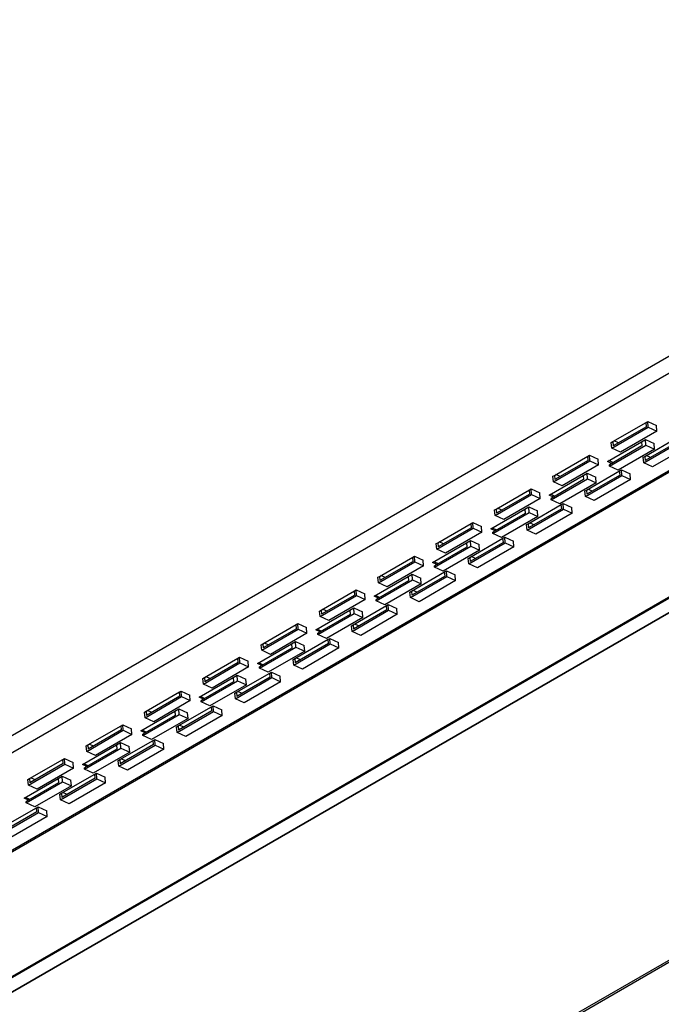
# Model space of a CAD drawing. Header units: inches. Extents: x -10 to 18.9, y -13.9 to 10.7.
# Tile 4 of 11: x -4.8 to -2.2, y -9.9 to -6. Entities that reach past the tile are written whole.
import ezdxf

# ---------------------------------------------------------------- set-up
doc = ezdxf.new("R2010")
doc.units = ezdxf.units.IN
doc.header["$MEASUREMENT"] = 0

msp = doc.modelspace()

# ---------------------------------------------------------------- linework, layer by layer
at = {"color": 7, "linetype": 'Continuous', "lineweight": 25}
for p, q in [((8.32920872, -1.26013714), (-9.85563096, -11.75802164)), ((-9.83658584, -11.81534271), (8.34825385, -1.31745821)), ((-8.55872566, -12.04345833), (9.62611402, -1.54557383)), ((-8.55711599, -12.04438757), (9.62772369, -1.54650307)), ((-9.96087678, -12.28053758), (8.22396291, -1.78265308)), ((-9.95978402, -12.28646374), (8.22505567, -1.78857925)), ((-9.3864909, -12.45965989), (8.79834878, -1.96177539)), ((-9.37948233, -12.45918279), (8.80535735, -1.96129829)), ((-7.74067959, -12.98458258), (10.44416009, -2.48669808)), ((10.44848036, -2.47714926), (-7.73635932, -12.97503375)), ((-2.3815294, -7.68145003), (-2.23421549, -7.59640752)), ((-2.37693766, -7.65493798), (-2.24294526, -7.57758582)), ((-2.24151737, -7.59465748), (-2.37550977, -7.67200965)), ((-2.24294526, -7.57758582), (-2.23611934, -7.5736453)), ((-2.24151737, -7.59465748), (-2.24294526, -7.57758582)), ((-2.23611934, -7.5736453), (-2.20094467, -7.58982902)), ((-2.23421549, -7.59640752), (-2.23611934, -7.5736453)), ((-2.23421549, -7.59640752), (-2.19904082, -7.61259124)), ((-2.19904082, -7.61259124), (-2.20094467, -7.58982902)), ((-2.19904082, -7.61259124), (-2.34635474, -7.69763375)), ((-2.39909297, -7.73468659), (-2.2615975, -7.65531214)), ((-2.26016961, -7.67238381), (-2.39111667, -7.74797793)), ((-2.3906407, -7.75366848), (-2.24332679, -7.66862597)), ((-2.38343325, -7.65868781), (-2.37693766, -7.65493798)), ((-2.3815294, -7.68145003), (-2.38343325, -7.65868781)), ((-2.37693766, -7.65493798), (-2.37550977, -7.67200965)), ((-2.35441221, -7.65983029), (-2.37166327, -7.65189314)), ((-2.2615975, -7.65531214), (-2.24523064, -7.64586375)), ((-2.2615975, -7.65531214), (-2.26016961, -7.67238381)), ((-2.25243809, -7.74084443), (-2.10512418, -7.65580192)), ((-2.24784635, -7.71433239), (-2.11385395, -7.63698022)), ((-2.11242606, -7.65405188), (-2.24641846, -7.73140405)), ((-2.24523064, -7.64586375), (-2.21005597, -7.66204748)), ((-2.24332679, -7.66862597), (-2.24523064, -7.64586375)), ((-2.24332679, -7.66862597), (-2.20815212, -7.6848097)), ((-2.06994951, -7.67198564), (-2.21726342, -7.75702815)), ((-2.20815212, -7.6848097), (-2.21005597, -7.66204748)), ((-2.61263992, -7.791006), (-2.47864752, -7.71365384)), ((-2.47864752, -7.71365384), (-2.4718216, -7.70971332)), ((-2.47721963, -7.7307255), (-2.47864752, -7.71365384)), ((-2.4718216, -7.70971332), (-2.43664693, -7.72589704)), ((-2.46991775, -7.73247554), (-2.4718216, -7.70971332)), ((-2.34635474, -7.69763375), (-2.3815294, -7.68145003)), ((-2.20815212, -7.6848097), (-2.35546604, -7.76985221)), ((-2.25434194, -7.71808221), (-2.24784635, -7.71433239)), ((-2.24784635, -7.71433239), (-2.24641846, -7.73140405)), ((-2.2253209, -7.71922469), (-2.24257196, -7.71128754)), ((-2.61723166, -7.81751805), (-2.46991775, -7.73247554)), ((-2.47721963, -7.7307255), (-2.61121203, -7.80807767)), ((-2.43474308, -7.74865926), (-2.582057, -7.83370177)), ((-2.46991775, -7.73247554), (-2.43474308, -7.74865926)), ((-2.43474308, -7.74865926), (-2.43664693, -7.72589704)), ((-2.38184191, -7.74262373), (-2.39909297, -7.73468659)), ((-2.37656752, -7.73957889), (-2.39381858, -7.73164175)), ((-2.3906407, -7.75366848), (-2.39111667, -7.74797793)), ((-2.35546604, -7.76985221), (-2.3906407, -7.75366848)), ((-2.25243809, -7.74084443), (-2.25434194, -7.71808221)), ((-2.21726342, -7.75702815), (-2.25243809, -7.74084443)), ((-2.63479523, -7.8707546), (-2.49729976, -7.79138016)), ((-2.61913551, -7.79475583), (-2.61263992, -7.791006)), ((-2.61723166, -7.81751805), (-2.61913551, -7.79475583)), ((-2.61263992, -7.791006), (-2.61121203, -7.80807767)), ((-2.59011447, -7.79589831), (-2.60736553, -7.78796116)), ((-2.49729976, -7.79138016), (-2.4809329, -7.78193177)), ((-2.49729976, -7.79138016), (-2.49587187, -7.80845182)), ((-2.48814035, -7.87691245), (-2.34082644, -7.79186994)), ((-2.48354861, -7.8504004), (-2.34955621, -7.77304824)), ((-2.34812832, -7.7901199), (-2.48212072, -7.86747207)), ((-2.4809329, -7.78193177), (-2.44575823, -7.7981155)), ((-2.47902905, -7.80469399), (-2.4809329, -7.78193177)), ((-2.34955621, -7.77304824), (-2.34273029, -7.76910772)), ((-2.34812832, -7.7901199), (-2.34955621, -7.77304824)), ((-2.34273029, -7.76910772), (-2.30755562, -7.78529144)), ((-2.34082644, -7.79186994), (-2.34273029, -7.76910772)), ((-2.34082644, -7.79186994), (-2.30565177, -7.80805366)), ((-2.30565177, -7.80805366), (-2.30755562, -7.78529144)), ((-2.49587187, -7.80845182), (-2.62681893, -7.88404595)), ((-2.62634296, -7.8897365), (-2.47902905, -7.80469399)), ((-2.582057, -7.83370177), (-2.61723166, -7.81751805)), ((-2.44385438, -7.82087772), (-2.5911683, -7.90592023)), ((-2.47902905, -7.80469399), (-2.44385438, -7.82087772)), ((-2.30565177, -7.80805366), (-2.45296568, -7.89309617)), ((-2.44385438, -7.82087772), (-2.44575823, -7.7981155)), ((-2.85293392, -7.95358607), (-2.70562001, -7.86854355)), ((-2.84834218, -7.92707402), (-2.71434978, -7.84972186)), ((-2.71292189, -7.86679352), (-2.84691429, -7.94414569)), ((-2.71434978, -7.84972186), (-2.70752386, -7.84578134)), ((-2.71292189, -7.86679352), (-2.71434978, -7.84972186)), ((-2.70752386, -7.84578134), (-2.67234919, -7.86196506)), ((-2.70562001, -7.86854355), (-2.70752386, -7.84578134)), ((-2.70562001, -7.86854355), (-2.67044534, -7.88472728)), ((-2.67044534, -7.88472728), (-2.67234919, -7.86196506)), ((-2.61754417, -7.87869175), (-2.63479523, -7.8707546)), ((-2.61226978, -7.87564691), (-2.62952084, -7.86770976)), ((-2.4900442, -7.85415023), (-2.48354861, -7.8504004)), ((-2.48814035, -7.87691245), (-2.4900442, -7.85415023)), ((-2.48354861, -7.8504004), (-2.48212072, -7.86747207)), ((-2.46102316, -7.85529271), (-2.47827422, -7.84735556)), ((-2.67044534, -7.88472728), (-2.81775926, -7.96976979)), ((-2.71925087, -7.98646842), (-2.58525847, -7.90911626)), ((-2.62634296, -7.8897365), (-2.62681893, -7.88404595)), ((-2.5911683, -7.90592023), (-2.62634296, -7.8897365)), ((-2.58525847, -7.90911626), (-2.57843255, -7.90517574)), ((-2.58383058, -7.92618792), (-2.58525847, -7.90911626)), ((-2.57843255, -7.90517574), (-2.54325788, -7.92135946)), ((-2.5765287, -7.92793795), (-2.57843255, -7.90517574)), ((-2.45296568, -7.89309617), (-2.48814035, -7.87691245)), ((-2.87049749, -8.00682262), (-2.73300202, -7.92744818)), ((-2.73157413, -7.94451984), (-2.86252119, -8.02011397)), ((-2.86204522, -8.02580452), (-2.71473131, -7.94076201)), ((-2.85483777, -7.93082385), (-2.84834218, -7.92707402)), ((-2.85293392, -7.95358607), (-2.85483777, -7.93082385)), ((-2.81775926, -7.96976979), (-2.85293392, -7.95358607)), ((-2.84834218, -7.92707402), (-2.84691429, -7.94414569)), ((-2.82581673, -7.93196632), (-2.84306779, -7.92402918)), ((-2.73300202, -7.92744818), (-2.71663516, -7.91799979)), ((-2.73300202, -7.92744818), (-2.73157413, -7.94451984)), ((-2.72384261, -8.01298047), (-2.5765287, -7.92793795)), ((-2.58383058, -7.92618792), (-2.71782298, -8.00354009)), ((-2.71663516, -7.91799979), (-2.68146049, -7.93418352)), ((-2.71473131, -7.94076201), (-2.71663516, -7.91799979)), ((-2.71473131, -7.94076201), (-2.67955665, -7.95694573)), ((-2.54135403, -7.94412168), (-2.68866795, -8.02916419)), ((-2.67955665, -7.95694573), (-2.68146049, -7.93418352)), ((-2.5765287, -7.92793795), (-2.54135403, -7.94412168)), ((-2.54135403, -7.94412168), (-2.54325788, -7.92135946)), ((-3.08404444, -8.06314204), (-2.95005204, -7.98578987)), ((-2.95005204, -7.98578987), (-2.94322612, -7.98184935)), ((-2.94862416, -8.00286154), (-2.95005204, -7.98578987)), ((-2.94322612, -7.98184935), (-2.90805145, -7.99803308)), ((-2.94132227, -8.00461157), (-2.94322612, -7.98184935)), ((-2.67955665, -7.95694573), (-2.82687056, -8.04198825)), ((-2.72574646, -7.99021825), (-2.71925087, -7.98646842)), ((-2.72384261, -8.01298047), (-2.72574646, -7.99021825)), ((-2.71925087, -7.98646842), (-2.71782298, -8.00354009)), ((-2.69672542, -7.99136072), (-2.71397648, -7.98342358)), ((-3.08863618, -8.08965408), (-2.94132227, -8.00461157)), ((-2.94862416, -8.00286154), (-3.08261655, -8.0802137)), ((-2.90614761, -8.0207953), (-3.05346152, -8.10583781)), ((-2.94132227, -8.00461157), (-2.90614761, -8.0207953)), ((-2.90614761, -8.0207953), (-2.90805145, -7.99803308)), ((-2.85324643, -8.01475977), (-2.87049749, -8.00682262)), ((-2.84797204, -8.01171493), (-2.8652231, -8.00377778)), ((-2.86204522, -8.02580452), (-2.86252119, -8.02011397)), ((-2.82687056, -8.04198825), (-2.86204522, -8.02580452)), ((-2.68866795, -8.02916419), (-2.72384261, -8.01298047)), ((-3.10619975, -8.14289064), (-2.96870428, -8.0635162)), ((-3.09054003, -8.06689187), (-3.08404444, -8.06314204)), ((-3.08863618, -8.08965408), (-3.09054003, -8.06689187)), ((-3.08404444, -8.06314204), (-3.08261655, -8.0802137)), ((-3.06151899, -8.06803434), (-3.07877005, -8.0600972)), ((-2.96870428, -8.0635162), (-2.95233742, -8.05406781)), ((-2.96870428, -8.0635162), (-2.96727639, -8.08058786)), ((-2.95954487, -8.14904849), (-2.81223096, -8.06400597)), ((-2.95495313, -8.12253644), (-2.82096073, -8.04518428)), ((-2.81953284, -8.06225594), (-2.95352524, -8.1396081)), ((-2.95233742, -8.05406781), (-2.91716275, -8.07025153)), ((-2.95043357, -8.07683003), (-2.95233742, -8.05406781)), ((-2.91525891, -8.09301375), (-2.91716275, -8.07025153)), ((-2.82096073, -8.04518428), (-2.81413481, -8.04124375)), ((-2.81953284, -8.06225594), (-2.82096073, -8.04518428)), ((-2.81413481, -8.04124375), (-2.77896014, -8.05742748)), ((-2.81223096, -8.06400597), (-2.81413481, -8.04124375)), ((-2.81223096, -8.06400597), (-2.77705629, -8.0801897)), ((-2.77705629, -8.0801897), (-2.77896014, -8.05742748)), ((-2.96727639, -8.08058786), (-3.09822345, -8.15618199)), ((-3.09774748, -8.16187254), (-2.95043357, -8.07683003)), ((-3.05346152, -8.10583781), (-3.08863618, -8.08965408)), ((-2.91525891, -8.09301375), (-3.06257282, -8.17805626)), ((-2.95043357, -8.07683003), (-2.91525891, -8.09301375)), ((-2.77705629, -8.0801897), (-2.92437021, -8.16523221)), ((-3.32433844, -8.2257221), (-3.17702453, -8.14067959)), ((-3.3197467, -8.19921006), (-3.1857543, -8.12185789)), ((-3.18432642, -8.13892956), (-3.31831881, -8.21628172)), ((-3.1857543, -8.12185789), (-3.17892838, -8.11791737)), ((-3.18432642, -8.13892956), (-3.1857543, -8.12185789)), ((-3.17892838, -8.11791737), (-3.14375372, -8.1341011)), ((-3.17702453, -8.14067959), (-3.17892838, -8.11791737)), ((-3.17702453, -8.14067959), (-3.14184987, -8.15686332)), ((-3.14184987, -8.15686332), (-3.14375372, -8.1341011)), ((-3.08894869, -8.15082778), (-3.10619975, -8.14289064)), ((-3.0836743, -8.14778294), (-3.10092536, -8.1398458)), ((-2.96144872, -8.12628627), (-2.95495313, -8.12253644)), ((-2.95954487, -8.14904849), (-2.96144872, -8.12628627)), ((-2.92437021, -8.16523221), (-2.95954487, -8.14904849)), ((-2.95495313, -8.12253644), (-2.95352524, -8.1396081)), ((-2.93242768, -8.12742874), (-2.94967874, -8.1194916)), ((-3.14184987, -8.15686332), (-3.28916378, -8.24190583)), ((-3.20440654, -8.19958422), (-3.18803968, -8.19013583)), ((-3.19065539, -8.25860446), (-3.05666299, -8.18125229)), ((-3.18803968, -8.19013583), (-3.15286502, -8.20631955)), ((-3.18613583, -8.21289805), (-3.18803968, -8.19013583)), ((-3.09774748, -8.16187254), (-3.09822345, -8.15618199)), ((-3.06257282, -8.17805626), (-3.09774748, -8.16187254)), ((-3.05666299, -8.18125229), (-3.04983707, -8.17731177)), ((-3.0552351, -8.19832396), (-3.05666299, -8.18125229)), ((-3.04983707, -8.17731177), (-3.0146624, -8.1934955)), ((-3.04793322, -8.20007399), (-3.04983707, -8.17731177)), ((-3.34190201, -8.27895866), (-3.20440654, -8.19958422)), ((-3.20297865, -8.21665588), (-3.33392571, -8.29225)), ((-3.33344974, -8.29794056), (-3.18613583, -8.21289805)), ((-3.32624229, -8.20295988), (-3.3197467, -8.19921006)), ((-3.32433844, -8.2257221), (-3.32624229, -8.20295988)), ((-3.28916378, -8.24190583), (-3.32433844, -8.2257221)), ((-3.3197467, -8.19921006), (-3.31831881, -8.21628172)), ((-3.29722126, -8.20410236), (-3.31447231, -8.19616522)), ((-3.15096117, -8.22908177), (-3.29827508, -8.31412428)), ((-3.20440654, -8.19958422), (-3.20297865, -8.21665588)), ((-3.19524713, -8.2851165), (-3.04793322, -8.20007399)), ((-3.0552351, -8.19832396), (-3.1892275, -8.27567612)), ((-3.18613583, -8.21289805), (-3.15096117, -8.22908177)), ((-3.01275855, -8.21625772), (-3.16007247, -8.30130023)), ((-3.15096117, -8.22908177), (-3.15286502, -8.20631955)), ((-3.04793322, -8.20007399), (-3.01275855, -8.21625772)), ((-3.01275855, -8.21625772), (-3.0146624, -8.1934955)), ((-3.55544896, -8.33527808), (-3.42145656, -8.25792591)), ((-3.42145656, -8.25792591), (-3.41463064, -8.25398539)), ((-3.42002868, -8.27499758), (-3.42145656, -8.25792591)), ((-3.41463064, -8.25398539), (-3.37945598, -8.27016912)), ((-3.41272679, -8.27674761), (-3.41463064, -8.25398539)), ((-3.37755213, -8.29293133), (-3.37945598, -8.27016912)), ((-3.19715098, -8.26235429), (-3.19065539, -8.25860446)), ((-3.19524713, -8.2851165), (-3.19715098, -8.26235429)), ((-3.19065539, -8.25860446), (-3.1892275, -8.27567612)), ((-3.16812994, -8.26349676), (-3.185381, -8.25555962)), ((-3.5600407, -8.36179012), (-3.41272679, -8.27674761)), ((-3.42002868, -8.27499758), (-3.55402107, -8.35234974)), ((-3.37755213, -8.29293133), (-3.52486604, -8.37797385)), ((-3.41272679, -8.27674761), (-3.37755213, -8.29293133)), ((-3.32465095, -8.2868958), (-3.34190201, -8.27895866)), ((-3.31937656, -8.28385096), (-3.33662762, -8.27591382)), ((-3.33344974, -8.29794056), (-3.33392571, -8.29225)), ((-3.29827508, -8.31412428), (-3.33344974, -8.29794056)), ((-3.16007247, -8.30130023), (-3.19524713, -8.2851165)), ((-3.57760427, -8.41502668), (-3.4401088, -8.33565223)), ((-3.569152, -8.43400858), (-3.42183809, -8.34896607)), ((-3.56194455, -8.3390279), (-3.55544896, -8.33527808)), ((-3.5600407, -8.36179012), (-3.56194455, -8.3390279)), ((-3.55544896, -8.33527808), (-3.55402107, -8.35234974)), ((-3.53292352, -8.34017038), (-3.55017457, -8.33223324)), ((-3.4401088, -8.33565223), (-3.42374194, -8.32620385)), ((-3.4401088, -8.33565223), (-3.43868091, -8.3527239)), ((-3.43094939, -8.42118452), (-3.28363548, -8.33614201)), ((-3.42635765, -8.39467248), (-3.29236525, -8.31732031)), ((-3.29093736, -8.33439198), (-3.42492976, -8.41174414)), ((-3.42374194, -8.32620385), (-3.38856728, -8.34238757)), ((-3.42183809, -8.34896607), (-3.42374194, -8.32620385)), ((-3.42183809, -8.34896607), (-3.38666343, -8.36514979)), ((-3.38666343, -8.36514979), (-3.38856728, -8.34238757)), ((-3.29236525, -8.31732031), (-3.28553933, -8.31337979)), ((-3.29093736, -8.33439198), (-3.29236525, -8.31732031)), ((-3.28553933, -8.31337979), (-3.25036466, -8.32956352)), ((-3.28363548, -8.33614201), (-3.28553933, -8.31337979)), ((-3.28363548, -8.33614201), (-3.24846081, -8.35232573)), ((-3.24846081, -8.35232573), (-3.25036466, -8.32956352)), ((-3.65715882, -8.39399393), (-3.6503329, -8.39005341)), ((-3.6503329, -8.39005341), (-3.61515824, -8.40623713)), ((-3.64842905, -8.41281563), (-3.6503329, -8.39005341)), ((-3.43868091, -8.3527239), (-3.56962797, -8.42831802)), ((-3.52486604, -8.37797385), (-3.5600407, -8.36179012)), ((-3.38666343, -8.36514979), (-3.53397734, -8.4501923)), ((-3.4038322, -8.39956478), (-3.42108326, -8.39162764)), ((-3.24846081, -8.35232573), (-3.39577473, -8.43736825)), ((-3.79574297, -8.49785814), (-3.64842905, -8.41281563)), ((-3.79115122, -8.4713461), (-3.65715882, -8.39399393)), ((-3.65573094, -8.41106559), (-3.78972334, -8.48841776)), ((-3.61325439, -8.42899935), (-3.7605683, -8.51404186)), ((-3.65573094, -8.41106559), (-3.65715882, -8.39399393)), ((-3.64842905, -8.41281563), (-3.61325439, -8.42899935)), ((-3.61325439, -8.42899935), (-3.61515824, -8.40623713)), ((-3.56035321, -8.42296382), (-3.57760427, -8.41502668)), ((-3.55507882, -8.41991898), (-3.57232988, -8.41198184)), ((-3.569152, -8.43400858), (-3.56962797, -8.42831802)), ((-3.43285324, -8.3984223), (-3.42635765, -8.39467248)), ((-3.43094939, -8.42118452), (-3.43285324, -8.3984223)), ((-3.39577473, -8.43736825), (-3.43094939, -8.42118452)), ((-3.42635765, -8.39467248), (-3.42492976, -8.41174414)), ((-3.79764681, -8.47509592), (-3.79115122, -8.4713461)), ((-3.79115122, -8.4713461), (-3.78972334, -8.48841776)), ((-3.76862578, -8.4762384), (-3.78587683, -8.46830126)), ((-3.67581106, -8.47172025), (-3.6594442, -8.46227187)), ((-3.66205991, -8.5307405), (-3.52806751, -8.45338833)), ((-3.52663962, -8.47046), (-3.66063202, -8.54781216)), ((-3.6594442, -8.46227187), (-3.62426954, -8.47845559)), ((-3.65754035, -8.48503408), (-3.6594442, -8.46227187)), ((-3.53397734, -8.4501923), (-3.569152, -8.43400858)), ((-3.52806751, -8.45338833), (-3.52124159, -8.44944781)), ((-3.52663962, -8.47046), (-3.52806751, -8.45338833)), ((-3.52124159, -8.44944781), (-3.48606692, -8.46563153)), ((-3.51933774, -8.47221003), (-3.52124159, -8.44944781)), ((-3.48416307, -8.48839375), (-3.48606692, -8.46563153)), ((-3.81330653, -8.5510947), (-3.67581106, -8.47172025)), ((-3.67438317, -8.48879192), (-3.80533023, -8.56438604)), ((-3.80485427, -8.5700766), (-3.65754035, -8.48503408)), ((-3.79574297, -8.49785814), (-3.79764681, -8.47509592)), ((-3.7605683, -8.51404186), (-3.79574297, -8.49785814)), ((-3.62236569, -8.50121781), (-3.7696796, -8.58626032)), ((-3.67581106, -8.47172025), (-3.67438317, -8.48879192)), ((-3.66665165, -8.55725254), (-3.51933774, -8.47221003)), ((-3.65754035, -8.48503408), (-3.62236569, -8.50121781)), ((-3.48416307, -8.48839375), (-3.63147699, -8.57343627)), ((-3.62236569, -8.50121781), (-3.62426954, -8.47845559)), ((-3.51933774, -8.47221003), (-3.48416307, -8.48839375)), ((-4.03144523, -8.63392616), (-3.88413131, -8.54888365)), ((-4.02685348, -8.60741411), (-3.89286108, -8.53006195)), ((-3.8914332, -8.54713361), (-4.0254256, -8.62448578)), ((-3.89286108, -8.53006195), (-3.88603516, -8.52612143)), ((-3.8914332, -8.54713361), (-3.89286108, -8.53006195)), ((-3.88603516, -8.52612143), (-3.8508605, -8.54230515)), ((-3.88413131, -8.54888365), (-3.88603516, -8.52612143)), ((-3.88413131, -8.54888365), (-3.84895665, -8.56506737)), ((-3.84895665, -8.56506737), (-3.8508605, -8.54230515)), ((-3.79605547, -8.55903184), (-3.81330653, -8.5510947)), ((-3.79078108, -8.555987), (-3.80803214, -8.54804986)), ((-3.6685555, -8.53449032), (-3.66205991, -8.5307405)), ((-3.66665165, -8.55725254), (-3.6685555, -8.53449032)), ((-3.66205991, -8.5307405), (-3.66063202, -8.54781216)), ((-3.63953446, -8.5356328), (-3.65678552, -8.52769566)), ((-3.84895665, -8.56506737), (-3.99627056, -8.65010988)), ((-3.89776217, -8.66680852), (-3.76376977, -8.58945635)), ((-3.80485427, -8.5700766), (-3.80533023, -8.56438604)), ((-3.7696796, -8.58626032), (-3.80485427, -8.5700766)), ((-3.76376977, -8.58945635), (-3.75694385, -8.58551583)), ((-3.76234188, -8.60652801), (-3.76376977, -8.58945635)), ((-3.75694385, -8.58551583), (-3.72176918, -8.60169955)), ((-3.75504, -8.60827805), (-3.75694385, -8.58551583)), ((-3.63147699, -8.57343627), (-3.66665165, -8.55725254)), ((-4.04900879, -8.68716272), (-3.91151332, -8.60778827)), ((-3.91008544, -8.62485994), (-4.04103249, -8.70045406)), ((-4.04055653, -8.70614462), (-3.89324261, -8.6211021)), ((-4.03334907, -8.61116394), (-4.02685348, -8.60741411)), ((-4.03144523, -8.63392616), (-4.03334907, -8.61116394)), ((-4.02685348, -8.60741411), (-4.0254256, -8.62448578)), ((-4.00432804, -8.61230642), (-4.02157909, -8.60436927)), ((-3.91151332, -8.60778827), (-3.89514646, -8.59833988)), ((-3.91151332, -8.60778827), (-3.91008544, -8.62485994)), ((-3.90235391, -8.69332056), (-3.75504, -8.60827805)), ((-3.76234188, -8.60652801), (-3.89633428, -8.68388018)), ((-3.89514646, -8.59833988), (-3.8599718, -8.61452361)), ((-3.89324261, -8.6211021), (-3.89514646, -8.59833988)), ((-3.89324261, -8.6211021), (-3.85806795, -8.63728583)), ((-3.71986533, -8.62446177), (-3.86717925, -8.70950428)), ((-3.85806795, -8.63728583), (-3.8599718, -8.61452361)), ((-3.75504, -8.60827805), (-3.71986533, -8.62446177)), ((-3.71986533, -8.62446177), (-3.72176918, -8.60169955)), ((-4.26255574, -8.74348213), (-4.12856334, -8.66612997)), ((-4.12856334, -8.66612997), (-4.12173742, -8.66218945)), ((-4.12713546, -8.68320163), (-4.12856334, -8.66612997)), ((-4.12173742, -8.66218945), (-4.08656276, -8.67837317)), ((-4.11983357, -8.68495167), (-4.12173742, -8.66218945)), ((-3.99627056, -8.65010988), (-4.03144523, -8.63392616)), ((-3.85806795, -8.63728583), (-4.00538186, -8.72232834)), ((-3.90425776, -8.67055834), (-3.89776217, -8.66680852)), ((-3.89776217, -8.66680852), (-3.89633428, -8.68388018)), ((-3.87523672, -8.67170082), (-3.89248778, -8.66376368)), ((-4.26714749, -8.76999418), (-4.11983357, -8.68495167)), ((-4.12713546, -8.68320163), (-4.26112786, -8.7605538)), ((-4.08465891, -8.70113539), (-4.23197282, -8.7861779)), ((-4.11983357, -8.68495167), (-4.08465891, -8.70113539)), ((-4.08465891, -8.70113539), (-4.08656276, -8.67837317)), ((-4.03175773, -8.69509986), (-4.04900879, -8.68716272)), ((-4.02648334, -8.69205502), (-4.0437344, -8.68411788)), ((-4.04055653, -8.70614462), (-4.04103249, -8.70045406)), ((-4.00538186, -8.72232834), (-4.04055653, -8.70614462)), ((-3.90235391, -8.69332056), (-3.90425776, -8.67055834)), ((-3.86717925, -8.70950428), (-3.90235391, -8.69332056)), ((-4.28471105, -8.82323073), (-4.14721558, -8.74385629)), ((-4.26905134, -8.74723196), (-4.26255574, -8.74348213)), ((-4.26714749, -8.76999418), (-4.26905134, -8.74723196)), ((-4.26255574, -8.74348213), (-4.26112786, -8.7605538)), ((-4.2400303, -8.74837444), (-4.25728135, -8.74043729)), ((-4.14721558, -8.74385629), (-4.13084872, -8.7344079)), ((-4.14721558, -8.74385629), (-4.1457877, -8.76092795)), ((-4.13805617, -8.82938858), (-3.99074226, -8.74434607)), ((-4.13346443, -8.80287653), (-3.99947203, -8.72552437)), ((-3.99804414, -8.74259603), (-4.13203654, -8.8199482)), ((-4.13084872, -8.7344079), (-4.09567406, -8.75059163)), ((-4.12894487, -8.75717012), (-4.13084872, -8.7344079)), ((-3.99947203, -8.72552437), (-3.99264611, -8.72158385)), ((-3.99804414, -8.74259603), (-3.99947203, -8.72552437)), ((-3.99264611, -8.72158385), (-3.95747144, -8.73776757)), ((-3.99074226, -8.74434607), (-3.99264611, -8.72158385)), ((-3.99074226, -8.74434607), (-3.95556759, -8.76052979)), ((-3.95556759, -8.76052979), (-3.95747144, -8.73776757)), ((-4.1457877, -8.76092795), (-4.27673475, -8.83652208)), ((-4.27625879, -8.84221263), (-4.12894487, -8.75717012)), ((-4.23197282, -8.7861779), (-4.26714749, -8.76999418)), ((-4.09377021, -8.77335385), (-4.24108412, -8.85839636)), ((-4.12894487, -8.75717012), (-4.09377021, -8.77335385)), ((-3.95556759, -8.76052979), (-4.10288151, -8.8455723)), ((-4.09377021, -8.77335385), (-4.09567406, -8.75059163)), ((-4.50284975, -8.9060622), (-4.35553583, -8.82101968)), ((-4.498258, -8.87955015), (-4.3642656, -8.80219799)), ((-4.36283772, -8.81926965), (-4.49683012, -8.89662182)), ((-4.3642656, -8.80219799), (-4.35743968, -8.79825747)), ((-4.36283772, -8.81926965), (-4.3642656, -8.80219799)), ((-4.35743968, -8.79825747), (-4.32226502, -8.81444119)), ((-4.35553583, -8.82101968), (-4.35743968, -8.79825747)), ((-4.35553583, -8.82101968), (-4.32036117, -8.83720341)), ((-4.32036117, -8.83720341), (-4.32226502, -8.81444119)), ((-4.26745999, -8.83116788), (-4.28471105, -8.82323073)), ((-4.2621856, -8.82812304), (-4.27943666, -8.82018589)), ((-4.13996002, -8.80662636), (-4.13346443, -8.80287653)), ((-4.13805617, -8.82938858), (-4.13996002, -8.80662636)), ((-4.10288151, -8.8455723), (-4.13805617, -8.82938858)), ((-4.13346443, -8.80287653), (-4.13203654, -8.8199482)), ((-4.11093898, -8.80776884), (-4.12819004, -8.79983169)), ((-4.32036117, -8.83720341), (-4.46767508, -8.92224592)), ((-4.36916669, -8.93894455), (-4.23517429, -8.86159239)), ((-4.27625879, -8.84221263), (-4.27673475, -8.83652208)), ((-4.24108412, -8.85839636), (-4.27625879, -8.84221263)), ((-4.23517429, -8.86159239), (-4.22834837, -8.85765187)), ((-4.2337464, -8.87866405), (-4.23517429, -8.86159239)), ((-4.22834837, -8.85765187), (-4.1931737, -8.87383559)), ((-4.22644452, -8.88041409), (-4.22834837, -8.85765187)), ((-4.52041331, -8.95929875), (-4.38291784, -8.87992431)), ((-4.38148996, -8.89699597), (-4.51243701, -8.9725901)), ((-4.51196105, -8.97828065), (-4.36464713, -8.89323814)), ((-4.5047536, -8.88329998), (-4.498258, -8.87955015)), ((-4.50284975, -8.9060622), (-4.5047536, -8.88329998)), ((-4.46767508, -8.92224592), (-4.50284975, -8.9060622)), ((-4.498258, -8.87955015), (-4.49683012, -8.89662182)), ((-4.47573256, -8.88444245), (-4.49298361, -8.87650531)), ((-4.38291784, -8.87992431), (-4.36655098, -8.87047592)), ((-4.38291784, -8.87992431), (-4.38148996, -8.89699597)), ((-4.37375843, -8.9654566), (-4.22644452, -8.88041409)), ((-4.2337464, -8.87866405), (-4.3677388, -8.95601622)), ((-4.36655098, -8.87047592), (-4.33137632, -8.88665965)), ((-4.36464713, -8.89323814), (-4.36655098, -8.87047592)), ((-4.36464713, -8.89323814), (-4.32947247, -8.90942186)), ((-4.19126986, -8.89659781), (-4.33858377, -8.98164032)), ((-4.32947247, -8.90942186), (-4.33137632, -8.88665965)), ((-4.22644452, -8.88041409), (-4.19126986, -8.89659781)), ((-4.19126986, -8.89659781), (-4.1931737, -8.87383559)), ((-4.73396026, -9.01561817), (-4.59996786, -8.93826601)), ((-4.59996786, -8.93826601), (-4.59314194, -8.93432548)), ((-4.59853998, -8.95533767), (-4.59996786, -8.93826601)), ((-4.59314194, -8.93432548), (-4.55796728, -8.95050921)), ((-4.59123809, -8.9570877), (-4.59314194, -8.93432548)), ((-4.32947247, -8.90942186), (-4.47678638, -8.99446438)), ((-4.37566228, -8.94269438), (-4.36916669, -8.93894455)), ((-4.37375843, -8.9654566), (-4.37566228, -8.94269438)), ((-4.36916669, -8.93894455), (-4.3677388, -8.95601622)), ((-4.34664124, -8.94383686), (-4.3638923, -8.93589971)), ((-4.73855201, -9.04213021), (-4.59123809, -8.9570877)), ((-4.59853998, -8.95533767), (-4.73253238, -9.03268983)), ((-4.55606343, -8.97327143), (-4.70337734, -9.05831394)), ((-4.59123809, -8.9570877), (-4.55606343, -8.97327143)), ((-4.55606343, -8.97327143), (-4.55796728, -8.95050921)), ((-4.50316225, -8.9672359), (-4.52041331, -8.95929875)), ((-4.49788786, -8.96419106), (-4.51513892, -8.95625391)), ((-4.51196105, -8.97828065), (-4.51243701, -8.9725901)), ((-4.47678638, -8.99446438), (-4.51196105, -8.97828065)), ((-4.33858377, -8.98164032), (-4.37375843, -8.9654566)), ((-4.75611557, -9.09536677), (-4.6186201, -9.01599233)), ((-4.74045586, -9.019368), (-4.73396026, -9.01561817)), ((-4.73855201, -9.04213021), (-4.74045586, -9.019368)), ((-4.73396026, -9.01561817), (-4.73253238, -9.03268983)), ((-4.71143482, -9.02051047), (-4.72868587, -9.01257333)), ((-4.6186201, -9.01599233), (-4.60225324, -9.00654394)), ((-4.6186201, -9.01599233), (-4.61719222, -9.03306399)), ((-4.60946069, -9.10152462), (-4.46214678, -9.0164821)), ((-4.60486895, -9.07501257), (-4.47087655, -8.99766041)), ((-4.46944867, -9.01473207), (-4.60344106, -9.09208424)), ((-4.60225324, -9.00654394), (-4.56707858, -9.02272766)), ((-4.60034939, -9.02930616), (-4.60225324, -9.00654394)), ((-4.56517473, -9.04548988), (-4.56707858, -9.02272766)), ((-4.47087655, -8.99766041), (-4.46405063, -8.99371989)), ((-4.46944867, -9.01473207), (-4.47087655, -8.99766041)), ((-4.46405063, -8.99371989), (-4.42887596, -9.00990361)), ((-4.46214678, -9.0164821), (-4.46405063, -8.99371989)), ((-4.46214678, -9.0164821), (-4.42697212, -9.03266583)), ((-4.42697212, -9.03266583), (-4.42887596, -9.00990361)), ((-4.61719222, -9.03306399), (-4.74813927, -9.10865812)), ((-4.74766331, -9.11434867), (-4.60034939, -9.02930616)), ((-4.70337734, -9.05831394), (-4.73855201, -9.04213021)), ((-4.56517473, -9.04548988), (-4.71248864, -9.1305324)), ((-4.60034939, -9.02930616), (-4.56517473, -9.04548988)), ((-4.42697212, -9.03266583), (-4.57428603, -9.11770834)), ((-4.73886452, -9.10330391), (-4.75611557, -9.09536677)), ((-4.73359013, -9.10025907), (-4.75084118, -9.09232193)), ((-4.61136454, -9.0787624), (-4.60486895, -9.07501257)), ((-4.60946069, -9.10152462), (-4.61136454, -9.0787624)), ((-4.57428603, -9.11770834), (-4.60946069, -9.10152462)), ((-4.60486895, -9.07501257), (-4.60344106, -9.09208424)), ((-4.58234351, -9.07990487), (-4.59959456, -9.07196773)), ((-4.84057121, -9.21108059), (-4.70657881, -9.13372842)), ((-4.74766331, -9.11434867), (-4.74813927, -9.10865812)), ((-4.71248864, -9.1305324), (-4.74766331, -9.11434867)), ((-4.70657881, -9.13372842), (-4.69975289, -9.1297879)), ((-4.70515093, -9.15080009), (-4.70657881, -9.13372842)), ((-4.69975289, -9.1297879), (-4.66457823, -9.14597163)), ((-4.69784904, -9.15255012), (-4.69975289, -9.1297879)), ((-4.66267438, -9.16873385), (-4.66457823, -9.14597163)), ((-4.84516295, -9.23759263), (-4.69784904, -9.15255012)), ((-4.70515093, -9.15080009), (-4.83914332, -9.22815225)), ((-4.66267438, -9.16873385), (-4.80998829, -9.25377636)), ((-4.69784904, -9.15255012), (-4.66267438, -9.16873385))]:
    msp.add_line(p, q, dxfattribs=at)

doc.saveas('drawing.dxf')
